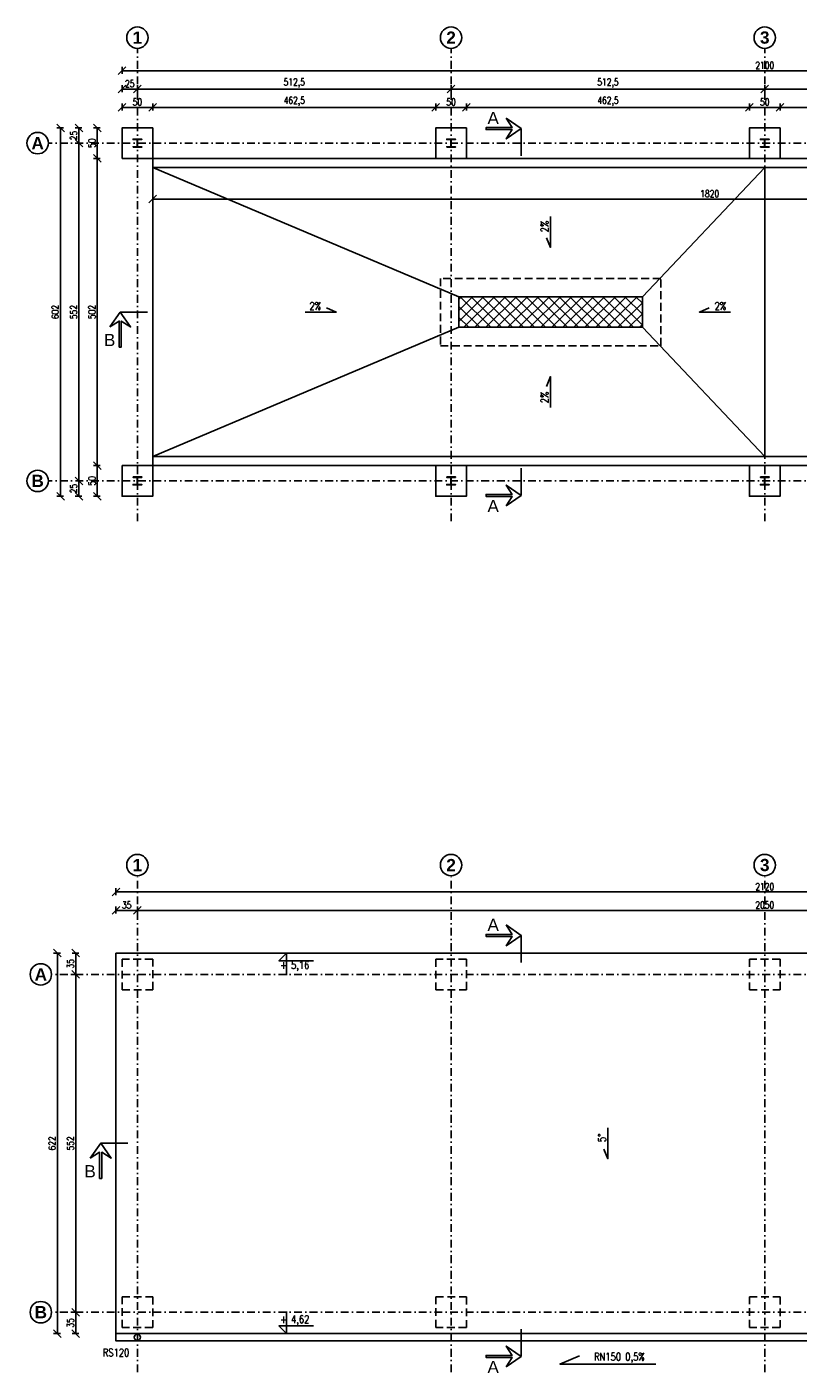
# Model space of a CAD drawing. Header units: millimetres. Extents: x -62780 to 1772512, y -757464 to -52755.
# Tile 31 of 65: x 1709060 to 1710320, y -561100 to -558900. Entities that reach past the tile are written whole.
import ezdxf

# ---------------------------------------------------------------- set-up
doc = ezdxf.new("R2010")
doc.units = ezdxf.units.MM
doc.linetypes.add('DASHDOT', pattern=[25.4, 12.7, -6.35, 0, -6.35])
doc.linetypes.add('DASHED', pattern=[19.05, 12.7, -6.35])
for name, color, linetype in [('AAA Cienka linia', 11, 'Continuous'), ('AAA L-Opis', 3, 'Continuous'), ('AAA Opis', 2, 'Continuous'), ('AAA Osie', 1, 'DASHDOT'), ('AAA Przerywana', 8, 'DASHED'), ('AAA Widok', 2, 'Continuous'), ('AAA Wymiar', 1, 'Continuous')]:
    doc.layers.add(name, color=color, linetype=linetype)
doc.styles.add('Arial B', font='arialbd.ttf')
doc.styles.get("Standard").update_dxf_attribs({"font": 'simplex.shx', "width": 0.8})
doc.dimstyles.new('1 do 50', dxfattribs={"dimscale": 5, "dimtxt": 2.25, "dimasz": 2.5, "dimexe": 1.25, "dimexo": 0.625, "dimtad": 1, "dimdec": 1, "dimrnd": 0.5, "dimtxsty": 'Standard', "dimblk": 'OBLIQUE', "dimcen": 2.5, "dimclrd": 256, "dimclre": 256, "dimclrt": 2, "dimadec": 0, "dimazin": 0, "dimtfac": 1, "dimtdec": 0, "dimtmove": 0, "dimatfit": 3, "dimldrblk": 'OBLIQUE', "dimfxl": 1, "dimfxlon": 1, "dimlwd": -1, "dimlwe": -1, "dimarcsym": 0})

# ---------------------------------------------------------------- blocks, each defined once
blk = doc.blocks.new('_OBLIQUE')
at = {"color": 0, "linetype": 'ByBlock', "lineweight": -2}
blk.add_line((-0.5, -0.5), (0.5, 0.5), dxfattribs=at)
blk = doc.blocks.new('*D137')
at = {"layer": 'AAA Wymiar'}
for p, q in [((1709215.2, -559036.9), (1709215.2, -559025.7)), ((1709215.2, -559031.9), (1709265.2, -559031.9)), ((1709265.2, -559036.9), (1709265.2, -559025.7))]:
    blk.add_line(p, q, dxfattribs=at)
at = {"layer": 'Defpoints', "color": 0, "lineweight": -3}
for p in [(1709265.2, -559031.9), (1709215.2, -559065.3), (1709265.2, -559065.3)]:
    blk.add_point(p, dxfattribs=at)
at = {"layer": 'AAA Wymiar', "xscale": 12.5, "yscale": 12.5, "zscale": 12.5, "rotation": 180}
blk.add_blockref('_OBLIQUE', (1709215.2, -559031.9), dxfattribs=at)
at = {"layer": 'AAA Wymiar', "xscale": 12.5, "yscale": 12.5, "zscale": 12.5}
blk.add_blockref('_OBLIQUE', (1709265.2, -559031.9), dxfattribs=at)
at = {"layer": 'AAA Wymiar', "color": 2, "lineweight": -3, "insert": (1709240.2, -559023.2), "char_height": 11.25, "attachment_point": 5}
blk.add_mtext('50', dxfattribs=at)
blk = doc.blocks.new('*D138')
at = {"layer": 'AAA Wymiar'}
for p, q in [((1709265.2, -559036.9), (1709265.2, -559025.7)), ((1709265.2, -559031.9), (1709727.7, -559031.9)), ((1709727.7, -559036.9), (1709727.7, -559025.7))]:
    blk.add_line(p, q, dxfattribs=at)
at = {"layer": 'Defpoints', "color": 0, "lineweight": -3}
for p in [(1709727.7, -559031.9), (1709265.2, -559065.3), (1709727.7, -559065.3)]:
    blk.add_point(p, dxfattribs=at)
at = {"layer": 'AAA Wymiar', "xscale": 12.5, "yscale": 12.5, "zscale": 12.5, "rotation": 180}
blk.add_blockref('_OBLIQUE', (1709265.2, -559031.9), dxfattribs=at)
at = {"layer": 'AAA Wymiar', "xscale": 12.5, "yscale": 12.5, "zscale": 12.5}
blk.add_blockref('_OBLIQUE', (1709727.7, -559031.9), dxfattribs=at)
at = {"layer": 'AAA Wymiar', "color": 2, "lineweight": -3, "insert": (1709496.5, -559022.1), "char_height": 11.25, "attachment_point": 5}
blk.add_mtext('462,5', dxfattribs=at)
blk = doc.blocks.new('*D139')
at = {"layer": 'AAA Wymiar'}
for p, q in [((1709727.7, -559036.9), (1709727.7, -559025.7)), ((1709727.7, -559031.9), (1709777.7, -559031.9)), ((1709777.7, -559036.9), (1709777.7, -559025.7))]:
    blk.add_line(p, q, dxfattribs=at)
at = {"layer": 'Defpoints', "color": 0, "lineweight": -3}
for p in [(1709777.7, -559031.9), (1709727.7, -559065.3), (1709777.7, -559065.3)]:
    blk.add_point(p, dxfattribs=at)
at = {"layer": 'AAA Wymiar', "xscale": 12.5, "yscale": 12.5, "zscale": 12.5, "rotation": 180}
blk.add_blockref('_OBLIQUE', (1709727.7, -559031.9), dxfattribs=at)
at = {"layer": 'AAA Wymiar', "xscale": 12.5, "yscale": 12.5, "zscale": 12.5}
blk.add_blockref('_OBLIQUE', (1709777.7, -559031.9), dxfattribs=at)
at = {"layer": 'AAA Wymiar', "color": 2, "lineweight": -3, "insert": (1709752.7, -559023.2), "char_height": 11.25, "attachment_point": 5}
blk.add_mtext('50', dxfattribs=at)
blk = doc.blocks.new('*D140')
at = {"layer": 'AAA Wymiar'}
for p, q in [((1709777.7, -559036.9), (1709777.7, -559025.7)), ((1709777.7, -559031.9), (1710240.2, -559031.9)), ((1710240.2, -559036.9), (1710240.2, -559025.7))]:
    blk.add_line(p, q, dxfattribs=at)
at = {"layer": 'Defpoints', "color": 0, "lineweight": -3}
for p in [(1710240.2, -559031.9), (1709777.7, -559065.3), (1710240.2, -559065.3)]:
    blk.add_point(p, dxfattribs=at)
at = {"layer": 'AAA Wymiar', "xscale": 12.5, "yscale": 12.5, "zscale": 12.5, "rotation": 180}
blk.add_blockref('_OBLIQUE', (1709777.7, -559031.9), dxfattribs=at)
at = {"layer": 'AAA Wymiar', "xscale": 12.5, "yscale": 12.5, "zscale": 12.5}
blk.add_blockref('_OBLIQUE', (1710240.2, -559031.9), dxfattribs=at)
at = {"layer": 'AAA Wymiar', "color": 2, "lineweight": -3, "insert": (1710009, -559022.1), "char_height": 11.25, "attachment_point": 5}
blk.add_mtext('462,5', dxfattribs=at)
blk = doc.blocks.new('*D141')
at = {"layer": 'AAA Wymiar'}
for p, q in [((1710240.2, -559036.9), (1710240.2, -559025.7)), ((1710240.2, -559031.9), (1710290.2, -559031.9)), ((1710290.2, -559036.9), (1710290.2, -559025.7))]:
    blk.add_line(p, q, dxfattribs=at)
at = {"layer": 'Defpoints', "color": 0, "lineweight": -3}
for p in [(1710290.2, -559031.9), (1710240.2, -559065.3), (1710290.2, -559065.3)]:
    blk.add_point(p, dxfattribs=at)
at = {"layer": 'AAA Wymiar', "xscale": 12.5, "yscale": 12.5, "zscale": 12.5, "rotation": 180}
blk.add_blockref('_OBLIQUE', (1710240.2, -559031.9), dxfattribs=at)
at = {"layer": 'AAA Wymiar', "xscale": 12.5, "yscale": 12.5, "zscale": 12.5}
blk.add_blockref('_OBLIQUE', (1710290.2, -559031.9), dxfattribs=at)
at = {"layer": 'AAA Wymiar', "color": 2, "lineweight": -3, "insert": (1710265.2, -559023.2), "char_height": 11.25, "attachment_point": 5}
blk.add_mtext('50', dxfattribs=at)
blk = doc.blocks.new('*D142')
at = {"layer": 'AAA Wymiar'}
for p, q in [((1710290.2, -559036.9), (1710290.2, -559025.7)), ((1710290.2, -559031.9), (1710752.7, -559031.9)), ((1710752.7, -559036.9), (1710752.7, -559025.7))]:
    blk.add_line(p, q, dxfattribs=at)
at = {"layer": 'Defpoints', "color": 0, "lineweight": -3}
for p in [(1710752.7, -559031.9), (1710290.2, -559065.3), (1710752.7, -559065.3)]:
    blk.add_point(p, dxfattribs=at)
at = {"layer": 'AAA Wymiar', "xscale": 12.5, "yscale": 12.5, "zscale": 12.5, "rotation": 180}
blk.add_blockref('_OBLIQUE', (1710290.2, -559031.9), dxfattribs=at)
at = {"layer": 'AAA Wymiar', "xscale": 12.5, "yscale": 12.5, "zscale": 12.5}
blk.add_blockref('_OBLIQUE', (1710752.7, -559031.9), dxfattribs=at)
at = {"layer": 'AAA Wymiar', "color": 2, "lineweight": -3, "insert": (1710521.5, -559022.1), "char_height": 11.25, "attachment_point": 5}
blk.add_mtext('462,5', dxfattribs=at)
blk = doc.blocks.new('*D146')
at = {"layer": 'AAA Wymiar'}
for p, q in [((1709265.2, -559176.7), (1709265.2, -559187.9)), ((1709265.2, -559181.7), (1711085.2, -559181.7)), ((1711085.2, -559176.7), (1711085.2, -559187.9))]:
    blk.add_line(p, q, dxfattribs=at)
at = {"layer": 'Defpoints', "color": 0}
for p in [(1709265.2, -559130.3), (1711085.2, -559130.3), (1711085.2, -559181.7)]:
    blk.add_point(p, dxfattribs=at)
at = {"layer": 'AAA Wymiar', "xscale": 12.5, "yscale": 12.5, "zscale": 12.5, "rotation": 180}
blk.add_blockref('_OBLIQUE', (1709265.2, -559181.7), dxfattribs=at)
at = {"layer": 'AAA Wymiar', "xscale": 12.5, "yscale": 12.5, "zscale": 12.5}
blk.add_blockref('_OBLIQUE', (1711085.2, -559181.7), dxfattribs=at)
at = {"layer": 'AAA Wymiar', "color": 2, "lineweight": -3, "insert": (1710175.2, -559172.9), "char_height": 11.25, "attachment_point": 5}
blk.add_mtext('1820', dxfattribs=at)
blk = doc.blocks.new('*D152')
at = {"layer": 'AAA Wymiar'}
for p, q in [((1709215.2, -559006.9), (1709215.2, -558995.7)), ((1709240.2, -559006.9), (1709240.2, -558995.7)), ((1709215.2, -559001.9), (1709240.2, -559001.9))]:
    blk.add_line(p, q, dxfattribs=at)
at = {"layer": 'Defpoints', "color": 0, "lineweight": -3}
for p in [(1709240.2, -559001.9), (1709215.2, -559065.3), (1709240.2, -559065.3)]:
    blk.add_point(p, dxfattribs=at)
at = {"layer": 'AAA Wymiar', "xscale": 12.5, "yscale": 12.5, "zscale": 12.5, "rotation": 180}
blk.add_blockref('_OBLIQUE', (1709215.2, -559001.9), dxfattribs=at)
at = {"layer": 'AAA Wymiar', "xscale": 12.5, "yscale": 12.5, "zscale": 12.5}
blk.add_blockref('_OBLIQUE', (1709240.2, -559001.9), dxfattribs=at)
at = {"layer": 'AAA Wymiar', "color": 2, "lineweight": -3, "insert": (1709227.7, -558993.2), "char_height": 11.25, "attachment_point": 5}
blk.add_mtext('25', dxfattribs=at)
blk = doc.blocks.new('*D153')
at = {"layer": 'AAA Wymiar'}
for p, q in [((1709240.2, -559006.9), (1709240.2, -558995.7)), ((1709752.7, -559006.9), (1709752.7, -558995.7)), ((1709240.2, -559001.9), (1709752.7, -559001.9))]:
    blk.add_line(p, q, dxfattribs=at)
at = {"layer": 'Defpoints', "color": 0, "lineweight": -3}
for p in [(1709752.7, -559001.9), (1709240.2, -559065.3), (1709752.7, -559065.3)]:
    blk.add_point(p, dxfattribs=at)
at = {"layer": 'AAA Wymiar', "xscale": 12.5, "yscale": 12.5, "zscale": 12.5, "rotation": 180}
blk.add_blockref('_OBLIQUE', (1709240.2, -559001.9), dxfattribs=at)
at = {"layer": 'AAA Wymiar', "xscale": 12.5, "yscale": 12.5, "zscale": 12.5}
blk.add_blockref('_OBLIQUE', (1709752.7, -559001.9), dxfattribs=at)
at = {"layer": 'AAA Wymiar', "color": 2, "lineweight": -3, "insert": (1709496.5, -558992.1), "char_height": 11.25, "attachment_point": 5}
blk.add_mtext('512,5', dxfattribs=at)
blk = doc.blocks.new('*D154')
at = {"layer": 'AAA Wymiar'}
for p, q in [((1709752.7, -559006.9), (1709752.7, -558995.7)), ((1710265.2, -559006.9), (1710265.2, -558995.7)), ((1709752.7, -559001.9), (1710265.2, -559001.9))]:
    blk.add_line(p, q, dxfattribs=at)
at = {"layer": 'Defpoints', "color": 0, "lineweight": -3}
for p in [(1710265.2, -559001.9), (1709752.7, -559065.3), (1710265.2, -559065.3)]:
    blk.add_point(p, dxfattribs=at)
at = {"layer": 'AAA Wymiar', "xscale": 12.5, "yscale": 12.5, "zscale": 12.5, "rotation": 180}
blk.add_blockref('_OBLIQUE', (1709752.7, -559001.9), dxfattribs=at)
at = {"layer": 'AAA Wymiar', "xscale": 12.5, "yscale": 12.5, "zscale": 12.5}
blk.add_blockref('_OBLIQUE', (1710265.2, -559001.9), dxfattribs=at)
at = {"layer": 'AAA Wymiar', "color": 2, "lineweight": -3, "insert": (1710009, -558992.1), "char_height": 11.25, "attachment_point": 5}
blk.add_mtext('512,5', dxfattribs=at)
blk = doc.blocks.new('*D155')
at = {"layer": 'AAA Wymiar'}
for p, q in [((1710265.2, -559006.9), (1710265.2, -558995.7)), ((1710777.7, -559006.9), (1710777.7, -558995.7)), ((1710265.2, -559001.9), (1710777.7, -559001.9))]:
    blk.add_line(p, q, dxfattribs=at)
at = {"layer": 'Defpoints', "color": 0, "lineweight": -3}
for p in [(1710777.7, -559001.9), (1710265.2, -559065.3), (1710777.7, -559065.3)]:
    blk.add_point(p, dxfattribs=at)
at = {"layer": 'AAA Wymiar', "xscale": 12.5, "yscale": 12.5, "zscale": 12.5, "rotation": 180}
blk.add_blockref('_OBLIQUE', (1710265.2, -559001.9), dxfattribs=at)
at = {"layer": 'AAA Wymiar', "xscale": 12.5, "yscale": 12.5, "zscale": 12.5}
blk.add_blockref('_OBLIQUE', (1710777.7, -559001.9), dxfattribs=at)
at = {"layer": 'AAA Wymiar', "color": 2, "lineweight": -3, "insert": (1710521.5, -558992.1), "char_height": 11.25, "attachment_point": 5}
blk.add_mtext('512,5', dxfattribs=at)
blk = doc.blocks.new('*D158')
at = {"layer": 'AAA Wymiar'}
for p, q in [((1709215.2, -558976.9), (1709215.2, -558965.7)), ((1711315.2, -558971.9), (1709215.2, -558971.9)), ((1711315.2, -558976.9), (1711315.2, -558965.7))]:
    blk.add_line(p, q, dxfattribs=at)
at = {"layer": 'Defpoints', "color": 0, "lineweight": -3}
for p in [(1709215.2, -558971.9), (1709215.2, -559065.3), (1711315.2, -559065.3)]:
    blk.add_point(p, dxfattribs=at)
at = {"layer": 'AAA Wymiar', "xscale": 12.5, "yscale": 12.5, "zscale": 12.5, "rotation": 180}
blk.add_blockref('_OBLIQUE', (1709215.2, -558971.9), dxfattribs=at)
at = {"layer": 'AAA Wymiar', "xscale": 12.5, "yscale": 12.5, "zscale": 12.5}
blk.add_blockref('_OBLIQUE', (1711315.2, -558971.9), dxfattribs=at)
at = {"layer": 'AAA Wymiar', "color": 2, "lineweight": -3, "insert": (1710265.2, -558963.2), "char_height": 11.25, "attachment_point": 5}
blk.add_mtext('2100', dxfattribs=at)
blk = doc.blocks.new('*D159')
at = {"layer": 'AAA Wymiar'}
for p, q in [((1709179.6, -559065.3), (1709168.4, -559065.3)), ((1709174.6, -559065.3), (1709174.6, -559115.3)), ((1709179.6, -559115.3), (1709168.4, -559115.3))]:
    blk.add_line(p, q, dxfattribs=at)
at = {"layer": 'Defpoints', "color": 0, "lineweight": -3}
for p in [(1709215.2, -559065.3), (1709174.6, -559115.3), (1709215.2, -559115.3)]:
    blk.add_point(p, dxfattribs=at)
at = {"layer": 'AAA Wymiar', "xscale": 12.5, "yscale": 12.5, "zscale": 12.5}
for p, rotation in [((1709174.6, -559065.3), 90), ((1709174.6, -559115.3), 270)]:
    blk.add_blockref('_OBLIQUE', p, dxfattribs=dict(at, rotation=rotation))
at = {"layer": 'AAA Wymiar', "color": 2, "lineweight": -3, "insert": (1709165.9, -559090.3), "char_height": 11.25, "attachment_point": 5, "rotation": 90}
blk.add_mtext('50', dxfattribs=at)
blk = doc.blocks.new('*D160')
at = {"layer": 'AAA Wymiar'}
for p, q in [((1709179.6, -559115.3), (1709168.4, -559115.3)), ((1709174.6, -559115.3), (1709174.6, -559617.3)), ((1709179.6, -559617.3), (1709168.4, -559617.3))]:
    blk.add_line(p, q, dxfattribs=at)
at = {"layer": 'Defpoints', "color": 0, "lineweight": -3}
for p in [(1709215.2, -559115.3), (1709174.6, -559617.3), (1709215.2, -559617.3)]:
    blk.add_point(p, dxfattribs=at)
at = {"layer": 'AAA Wymiar', "xscale": 12.5, "yscale": 12.5, "zscale": 12.5}
for p, rotation in [((1709174.6, -559115.3), 90), ((1709174.6, -559617.3), 270)]:
    blk.add_blockref('_OBLIQUE', p, dxfattribs=dict(at, rotation=rotation))
at = {"layer": 'AAA Wymiar', "color": 2, "lineweight": -3, "insert": (1709165.9, -559366.3), "char_height": 11.25, "attachment_point": 5, "rotation": 90}
blk.add_mtext('502', dxfattribs=at)
blk = doc.blocks.new('*D161')
at = {"layer": 'AAA Wymiar'}
for p, q in [((1709179.6, -559617.3), (1709168.4, -559617.3)), ((1709174.6, -559617.3), (1709174.6, -559667.3)), ((1709179.6, -559667.3), (1709168.4, -559667.3))]:
    blk.add_line(p, q, dxfattribs=at)
at = {"layer": 'Defpoints', "color": 0, "lineweight": -3}
for p in [(1709215.2, -559617.3), (1709174.6, -559667.3), (1709215.2, -559667.3)]:
    blk.add_point(p, dxfattribs=at)
at = {"layer": 'AAA Wymiar', "xscale": 12.5, "yscale": 12.5, "zscale": 12.5}
for p, rotation in [((1709174.6, -559617.3), 90), ((1709174.6, -559667.3), 270)]:
    blk.add_blockref('_OBLIQUE', p, dxfattribs=dict(at, rotation=rotation))
at = {"layer": 'AAA Wymiar', "color": 2, "lineweight": -3, "insert": (1709165.9, -559642.3), "char_height": 11.25, "attachment_point": 5, "rotation": 90}
blk.add_mtext('50', dxfattribs=at)
blk = doc.blocks.new('*D162')
at = {"layer": 'AAA Wymiar'}
for p, q in [((1709149.6, -559065.3), (1709138.4, -559065.3)), ((1709144.6, -559065.3), (1709144.6, -559090.3)), ((1709149.6, -559090.3), (1709138.4, -559090.3))]:
    blk.add_line(p, q, dxfattribs=at)
at = {"layer": 'Defpoints', "color": 0, "lineweight": -3}
for p in [(1709215.2, -559065.3), (1709144.6, -559090.3), (1709215.2, -559090.3)]:
    blk.add_point(p, dxfattribs=at)
at = {"layer": 'AAA Wymiar', "xscale": 12.5, "yscale": 12.5, "zscale": 12.5}
for p, rotation in [((1709144.6, -559065.3), 90), ((1709144.6, -559090.3), 270)]:
    blk.add_blockref('_OBLIQUE', p, dxfattribs=dict(at, rotation=rotation))
at = {"layer": 'AAA Wymiar', "color": 2, "lineweight": -3, "insert": (1709135.9, -559077.8), "char_height": 11.25, "attachment_point": 5, "rotation": 90}
blk.add_mtext('25', dxfattribs=at)
blk = doc.blocks.new('*D163')
at = {"layer": 'AAA Wymiar'}
for p, q in [((1709149.6, -559090.3), (1709138.4, -559090.3)), ((1709144.6, -559090.3), (1709144.6, -559642.3)), ((1709139.6, -559642.3), (1709150.9, -559642.3))]:
    blk.add_line(p, q, dxfattribs=at)
at = {"layer": 'Defpoints', "color": 0, "lineweight": -3}
for p in [(1709215.2, -559090.3), (1709094.7, -559642.3), (1709144.6, -559642.3)]:
    blk.add_point(p, dxfattribs=at)
at = {"layer": 'AAA Wymiar', "xscale": 12.5, "yscale": 12.5, "zscale": 12.5}
for p, rotation in [((1709144.6, -559090.3), 90), ((1709144.6, -559642.3), 270)]:
    blk.add_blockref('_OBLIQUE', p, dxfattribs=dict(at, rotation=rotation))
at = {"layer": 'AAA Wymiar', "color": 2, "lineweight": -3, "insert": (1709135.9, -559366.3), "char_height": 11.25, "attachment_point": 5, "rotation": 90}
blk.add_mtext('552', dxfattribs=at)
blk = doc.blocks.new('*D164')
at = {"layer": 'AAA Wymiar'}
for p, q in [((1709139.6, -559642.3), (1709150.9, -559642.3)), ((1709144.6, -559642.3), (1709144.6, -559667.3)), ((1709149.6, -559667.3), (1709138.4, -559667.3))]:
    blk.add_line(p, q, dxfattribs=at)
at = {"layer": 'Defpoints', "color": 0, "lineweight": -3}
for p in [(1709094.7, -559642.3), (1709144.6, -559667.3), (1709215.2, -559667.3)]:
    blk.add_point(p, dxfattribs=at)
at = {"layer": 'AAA Wymiar', "xscale": 12.5, "yscale": 12.5, "zscale": 12.5}
for p, rotation in [((1709144.6, -559642.3), 90), ((1709144.6, -559667.3), 270)]:
    blk.add_blockref('_OBLIQUE', p, dxfattribs=dict(at, rotation=rotation))
at = {"layer": 'AAA Wymiar', "color": 2, "lineweight": -3, "insert": (1709135.9, -559654.8), "char_height": 11.25, "attachment_point": 5, "rotation": 90}
blk.add_mtext('25', dxfattribs=at)
blk = doc.blocks.new('*D165')
at = {"layer": 'AAA Wymiar'}
for p, q in [((1709119.6, -559065.3), (1709108.4, -559065.3)), ((1709114.6, -559667.3), (1709114.6, -559065.3)), ((1709119.6, -559667.3), (1709108.4, -559667.3))]:
    blk.add_line(p, q, dxfattribs=at)
at = {"layer": 'Defpoints', "color": 0, "lineweight": -3}
for p in [(1709114.6, -559065.3), (1709215.2, -559065.3), (1709215.2, -559667.3)]:
    blk.add_point(p, dxfattribs=at)
at = {"layer": 'AAA Wymiar', "xscale": 12.5, "yscale": 12.5, "zscale": 12.5}
for p, rotation in [((1709114.6, -559065.3), 90), ((1709114.6, -559667.3), 270)]:
    blk.add_blockref('_OBLIQUE', p, dxfattribs=dict(at, rotation=rotation))
at = {"layer": 'AAA Wymiar', "color": 2, "lineweight": -3, "insert": (1709105.9, -559366.3), "char_height": 11.25, "attachment_point": 5, "rotation": 90}
blk.add_mtext('602', dxfattribs=at)
blk = doc.blocks.new('*D166')
at = {"layer": 'AAA Wymiar'}
for p, q in [((1709205.2, -560349.2), (1709205.2, -560337.9)), ((1709240.2, -560349.2), (1709240.2, -560337.9)), ((1709205.2, -560344.2), (1709240.2, -560344.2))]:
    blk.add_line(p, q, dxfattribs=at)
at = {"layer": 'Defpoints', "color": 0, "lineweight": -3}
for p in [(1709240.2, -560344.2), (1709205.2, -560414), (1709240.2, -560424)]:
    blk.add_point(p, dxfattribs=at)
at = {"layer": 'AAA Wymiar', "xscale": 12.5, "yscale": 12.5, "zscale": 12.5, "rotation": 180}
blk.add_blockref('_OBLIQUE', (1709205.2, -560344.2), dxfattribs=at)
at = {"layer": 'AAA Wymiar', "xscale": 12.5, "yscale": 12.5, "zscale": 12.5}
blk.add_blockref('_OBLIQUE', (1709240.2, -560344.2), dxfattribs=at)
at = {"layer": 'AAA Wymiar', "color": 2, "lineweight": -3, "insert": (1709222.7, -560335.4), "char_height": 11.25, "attachment_point": 5}
blk.add_mtext('35', dxfattribs=at)
blk = doc.blocks.new('*D167')
at = {"layer": 'AAA Wymiar'}
for p, q in [((1709240.2, -560349.2), (1709240.2, -560337.9)), ((1711290.2, -560349.2), (1711290.2, -560337.9)), ((1709240.2, -560344.2), (1711290.2, -560344.2))]:
    blk.add_line(p, q, dxfattribs=at)
at = {"layer": 'Defpoints', "color": 0, "lineweight": -3}
for p in [(1711290.2, -560344.2), (1709240.2, -560424), (1711290.2, -560424)]:
    blk.add_point(p, dxfattribs=at)
at = {"layer": 'AAA Wymiar', "xscale": 12.5, "yscale": 12.5, "zscale": 12.5, "rotation": 180}
blk.add_blockref('_OBLIQUE', (1709240.2, -560344.2), dxfattribs=at)
at = {"layer": 'AAA Wymiar', "xscale": 12.5, "yscale": 12.5, "zscale": 12.5}
blk.add_blockref('_OBLIQUE', (1711290.2, -560344.2), dxfattribs=at)
at = {"layer": 'AAA Wymiar', "color": 2, "lineweight": -3, "insert": (1710265.2, -560335.4), "char_height": 11.25, "attachment_point": 5}
blk.add_mtext('2050', dxfattribs=at)
blk = doc.blocks.new('*D169')
at = {"layer": 'AAA Wymiar'}
for p, q in [((1709205.2, -560319.2), (1709205.2, -560307.9)), ((1711325.2, -560314.2), (1709205.2, -560314.2)), ((1711325.2, -560319.2), (1711325.2, -560307.9))]:
    blk.add_line(p, q, dxfattribs=at)
at = {"layer": 'Defpoints', "color": 0, "lineweight": -3}
for p in [(1709205.2, -560314.2), (1709205.2, -560414), (1711325.2, -560414)]:
    blk.add_point(p, dxfattribs=at)
at = {"layer": 'AAA Wymiar', "xscale": 12.5, "yscale": 12.5, "zscale": 12.5, "rotation": 180}
blk.add_blockref('_OBLIQUE', (1709205.2, -560314.2), dxfattribs=at)
at = {"layer": 'AAA Wymiar', "xscale": 12.5, "yscale": 12.5, "zscale": 12.5}
blk.add_blockref('_OBLIQUE', (1711325.2, -560314.2), dxfattribs=at)
at = {"layer": 'AAA Wymiar', "color": 2, "lineweight": -3, "insert": (1710265.2, -560305.4), "char_height": 11.25, "attachment_point": 5}
blk.add_mtext('2120', dxfattribs=at)
blk = doc.blocks.new('*D170')
at = {"layer": 'AAA Wymiar'}
for p, q in [((1709144.6, -560414), (1709133.4, -560414)), ((1709139.6, -560414), (1709139.6, -560449)), ((1709144.6, -560449), (1709133.4, -560449))]:
    blk.add_line(p, q, dxfattribs=at)
at = {"layer": 'Defpoints', "color": 0, "lineweight": -3}
for p in [(1709205.2, -560414), (1709139.6, -560449), (1709240.2, -560449)]:
    blk.add_point(p, dxfattribs=at)
at = {"layer": 'AAA Wymiar', "xscale": 12.5, "yscale": 12.5, "zscale": 12.5}
for p, rotation in [((1709139.6, -560414), 90), ((1709139.6, -560449), 270)]:
    blk.add_blockref('_OBLIQUE', p, dxfattribs=dict(at, rotation=rotation))
at = {"layer": 'AAA Wymiar', "color": 2, "lineweight": -3, "insert": (1709130.9, -560431.5), "char_height": 11.25, "attachment_point": 5, "rotation": 90}
blk.add_mtext('35', dxfattribs=at)
blk = doc.blocks.new('*D171')
at = {"layer": 'AAA Wymiar'}
for p, q in [((1709144.6, -560449), (1709133.4, -560449)), ((1709139.6, -560449), (1709139.6, -561001)), ((1709144.6, -561001), (1709133.4, -561001))]:
    blk.add_line(p, q, dxfattribs=at)
at = {"layer": 'Defpoints', "color": 0, "lineweight": -3}
for p in [(1709240.2, -560449), (1709139.6, -561001), (1709215.2, -561001)]:
    blk.add_point(p, dxfattribs=at)
at = {"layer": 'AAA Wymiar', "xscale": 12.5, "yscale": 12.5, "zscale": 12.5}
for p, rotation in [((1709139.6, -560449), 90), ((1709139.6, -561001), 270)]:
    blk.add_blockref('_OBLIQUE', p, dxfattribs=dict(at, rotation=rotation))
at = {"layer": 'AAA Wymiar', "color": 2, "lineweight": -3, "insert": (1709130.9, -560725), "char_height": 11.25, "attachment_point": 5, "rotation": 90}
blk.add_mtext('552', dxfattribs=at)
blk = doc.blocks.new('*D172')
at = {"layer": 'AAA Wymiar'}
for p, q in [((1709144.6, -561001), (1709133.4, -561001)), ((1709139.6, -561001), (1709139.6, -561036)), ((1709144.6, -561036), (1709133.4, -561036))]:
    blk.add_line(p, q, dxfattribs=at)
at = {"layer": 'Defpoints', "color": 0, "lineweight": -3}
for p in [(1709215.2, -561001), (1709139.6, -561036), (1709205.2, -561036)]:
    blk.add_point(p, dxfattribs=at)
at = {"layer": 'AAA Wymiar', "xscale": 12.5, "yscale": 12.5, "zscale": 12.5}
for p, rotation in [((1709139.6, -561001), 90), ((1709139.6, -561036), 270)]:
    blk.add_blockref('_OBLIQUE', p, dxfattribs=dict(at, rotation=rotation))
at = {"layer": 'AAA Wymiar', "color": 2, "lineweight": -3, "insert": (1709130.9, -561018.5), "char_height": 11.25, "attachment_point": 5, "rotation": 90}
blk.add_mtext('35', dxfattribs=at)
blk = doc.blocks.new('*D173')
at = {"layer": 'AAA Wymiar'}
for p, q in [((1709114.6, -560414), (1709103.4, -560414)), ((1709109.6, -561036), (1709109.6, -560414)), ((1709114.6, -561036), (1709103.4, -561036))]:
    blk.add_line(p, q, dxfattribs=at)
at = {"layer": 'Defpoints', "color": 0, "lineweight": -3}
for p in [(1709109.6, -560414), (1709205.2, -560414), (1709205.2, -561036)]:
    blk.add_point(p, dxfattribs=at)
at = {"layer": 'AAA Wymiar', "xscale": 12.5, "yscale": 12.5, "zscale": 12.5}
for p, rotation in [((1709109.6, -560414), 90), ((1709109.6, -561036), 270)]:
    blk.add_blockref('_OBLIQUE', p, dxfattribs=dict(at, rotation=rotation))
at = {"layer": 'AAA Wymiar', "color": 2, "lineweight": -3, "insert": (1709100.9, -560725), "char_height": 11.25, "attachment_point": 5, "rotation": 90}
blk.add_mtext('622', dxfattribs=at)

msp = doc.modelspace()

# ---------------------------------------------------------------- hatches: boundary and pattern name
at = {"layer": 'AAA Cienka linia', "lineweight": -2}
h = msp.add_hatch(dxfattribs=at)
h.set_pattern_fill('ANSI37', color=8, scale=4, angle=270, style=0)
h.set_pattern_definition([(315, (2265870.856, 1153830.022), (8.98025612, 8.98025612), []), (45, (2265870.856, 1153830.022), (-8.98025612, 8.98025612), [])])
h.paths.add_polyline_path([(1709765.2005, -559341.2919), (1709765.2005, -559391.2919), (1710065.2005, -559391.2919), (1710065.2005, -559341.2919)])

# ---------------------------------------------------------------- linework, layer by layer
at = {"layer": 'AAA Cienka linia', "lineweight": -3}
for points in [[(1709215.2005, -559115.2919), (1709265.2005, -559115.2919), (1709265.2005, -559065.2919), (1709215.2005, -559065.2919)], [(1709727.7005, -559115.2919), (1709777.7005, -559115.2919), (1709777.7005, -559065.2919), (1709727.7005, -559065.2919)], [(1710240.2005, -559115.2919), (1710290.2005, -559115.2919), (1710290.2005, -559065.2919), (1710240.2005, -559065.2919)], [(1709265.2005, -559115.2919), (1709265.2005, -559130.2919), (1711265.2005, -559130.2919), (1711265.2005, -559602.2919), (1709265.2005, -559602.2919), (1709265.2005, -559617.2919), (1711280.2005, -559617.2919), (1711280.2005, -559115.2919)], [(1709265.2005, -559130.2919), (1709265.2005, -559602.2919), (1711265.2005, -559602.2919), (1711265.2005, -559130.2919)], [(1709765.2005, -559341.2919), (1709765.2005, -559391.2919), (1710065.2005, -559391.2919), (1710065.2005, -559341.2919)], [(1709215.2005, -559617.2919), (1709265.2005, -559617.2919), (1709265.2005, -559667.2919), (1709215.2005, -559667.2919)], [(1709727.7005, -559617.2919), (1709777.7005, -559617.2919), (1709777.7005, -559667.2919), (1709727.7005, -559667.2919)], [(1710240.2005, -559617.2919), (1710290.2005, -559617.2919), (1710290.2005, -559667.2919), (1710240.2005, -559667.2919)]]:
    msp.add_lwpolyline(points, close=True, dxfattribs=at)
for points in [[(1709233.2005, -559096.9419), (1709247.2005, -559096.9419), (1709247.2005, -559096.0919), (1709241.6755, -559096.0919, -0.414213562), (1709240.4755, -559094.8919), (1709240.4755, -559085.6919, -0.414213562), (1709241.6755, -559084.4919), (1709247.2005, -559084.4919), (1709247.2005, -559083.6419), (1709233.2005, -559083.6419), (1709233.2005, -559084.4919), (1709238.7255, -559084.4919, -0.414213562), (1709239.9255, -559085.6919), (1709239.9255, -559094.8919, -0.414213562), (1709238.7255, -559096.0919), (1709233.2005, -559096.0919)], [(1709745.7005, -559096.9419), (1709759.7005, -559096.9419), (1709759.7005, -559096.0919), (1709754.1755, -559096.0919, -0.414213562), (1709752.9755, -559094.8919), (1709752.9755, -559085.6919, -0.414213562), (1709754.1755, -559084.4919), (1709759.7005, -559084.4919), (1709759.7005, -559083.6419), (1709745.7005, -559083.6419), (1709745.7005, -559084.4919), (1709751.2255, -559084.4919, -0.414213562), (1709752.4255, -559085.6919), (1709752.4255, -559094.8919, -0.414213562), (1709751.2255, -559096.0919), (1709745.7005, -559096.0919)], [(1710258.2005, -559096.9419), (1710272.2005, -559096.9419), (1710272.2005, -559096.0919), (1710266.6755, -559096.0919, -0.414213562), (1710265.4755, -559094.8919), (1710265.4755, -559085.6919, -0.414213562), (1710266.6755, -559084.4919), (1710272.2005, -559084.4919), (1710272.2005, -559083.6419), (1710258.2005, -559083.6419), (1710258.2005, -559084.4919), (1710263.7255, -559084.4919, -0.414213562), (1710264.9255, -559085.6919), (1710264.9255, -559094.8919, -0.414213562), (1710263.7255, -559096.0919), (1710258.2005, -559096.0919)], [(1709233.2005, -559635.6419), (1709247.2005, -559635.6419), (1709247.2005, -559636.4919), (1709241.6755, -559636.4919, 0.414213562), (1709240.4755, -559637.6919), (1709240.4755, -559646.8919, 0.414213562), (1709241.6755, -559648.0919), (1709247.2005, -559648.0919), (1709247.2005, -559648.9419), (1709233.2005, -559648.9419), (1709233.2005, -559648.0919), (1709238.7255, -559648.0919, 0.414213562), (1709239.9255, -559646.8919), (1709239.9255, -559637.6919, 0.414213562), (1709238.7255, -559636.4919), (1709233.2005, -559636.4919)], [(1709745.7005, -559635.6419), (1709759.7005, -559635.6419), (1709759.7005, -559636.4919), (1709754.1755, -559636.4919, 0.414213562), (1709752.9755, -559637.6919), (1709752.9755, -559646.8919, 0.414213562), (1709754.1755, -559648.0919), (1709759.7005, -559648.0919), (1709759.7005, -559648.9419), (1709745.7005, -559648.9419), (1709745.7005, -559648.0919), (1709751.2255, -559648.0919, 0.414213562), (1709752.4255, -559646.8919), (1709752.4255, -559637.6919, 0.414213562), (1709751.2255, -559636.4919), (1709745.7005, -559636.4919)], [(1710258.2005, -559635.6419), (1710272.2005, -559635.6419), (1710272.2005, -559636.4919), (1710266.6755, -559636.4919, 0.414213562), (1710265.4755, -559637.6919), (1710265.4755, -559646.8919, 0.414213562), (1710266.6755, -559648.0919), (1710272.2005, -559648.0919), (1710272.2005, -559648.9419), (1710258.2005, -559648.9419), (1710258.2005, -559648.0919), (1710263.7255, -559648.0919, 0.414213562), (1710264.9255, -559646.8919), (1710264.9255, -559637.6919, 0.414213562), (1710263.7255, -559636.4919), (1710258.2005, -559636.4919)]]:
    msp.add_lwpolyline(points, format="xyb", close=True, dxfattribs=at)
for points in [[(1709765.2005, -559341.2919), (1709265.2005, -559130.2919)], [(1710265.2005, -559130.2919), (1710065.2005, -559341.2919)], [(1710265.2005, -559130.2919), (1710265.2005, -559602.2919)], [(1709765.2005, -559391.2919), (1709265.2005, -559602.2919)], [(1710065.2005, -559391.2919), (1710265.2005, -559602.2919)]]:
    msp.add_lwpolyline(points, dxfattribs=at)
at = {"layer": 'AAA Cienka linia'}
msp.add_lwpolyline([(1711325.2005, -561035.9762), (1709205.2005, -561035.9762), (1709205.2005, -561047.9762), (1711325.2005, -561047.9762)], close=True, dxfattribs=at)
msp.add_circle((1709240.2005, -561041.9762), 5, dxfattribs=at)
at = {"layer": 'AAA L-Opis'}
for p, q in [((1709867.1588, -559066.4732), (1709867.1588, -559111.0358)), ((1709212.2227, -559366.2919), (1709256.7853, -559366.2919)), ((1709867.1588, -559666.1105), (1709867.1588, -559621.5479)), ((1709867.1588, -560385.1199), (1709867.1588, -560429.6825)), ((1709520.57, -560413.9762), (1709465.7835, -560413.9762)), ((1709180.2295, -560724.9762), (1709224.7921, -560724.9762)), ((1709520.57, -561035.9762), (1709465.7835, -561035.9762)), ((1709867.1588, -561073.2151), (1709867.1588, -561028.6525))]:
    msp.add_line(p, q, dxfattribs=at)
for points in [[(1709842.8391, -559049.5021), (1709867.1588, -559066.4732), (1709842.8391, -559083.4443), (1709852.442, -559068.158), (1709809.8517, -559068.158), (1709809.8517, -559064.7884), (1709852.442, -559064.7884)], [(1709195.2516, -559390.6115), (1709212.2227, -559366.2919), (1709229.1938, -559390.6115), (1709213.9075, -559381.0086), (1709213.9075, -559423.5989), (1709210.5379, -559423.5989), (1709210.5379, -559381.0086)], [(1709842.8391, -559683.0816), (1709867.1588, -559666.1105), (1709842.8391, -559649.1395), (1709852.442, -559664.4257), (1709809.8517, -559664.4257), (1709809.8517, -559667.7953), (1709852.442, -559667.7953)], [(1709842.8391, -560368.1488), (1709867.1588, -560385.1199), (1709842.8391, -560402.091), (1709852.442, -560386.8047), (1709809.8517, -560386.8047), (1709809.8517, -560383.4351), (1709852.442, -560383.4351)], [(1709163.2584, -560749.2959), (1709180.2295, -560724.9762), (1709197.2006, -560749.2959), (1709181.9143, -560739.693), (1709181.9143, -560782.2833), (1709178.5447, -560782.2833), (1709178.5447, -560739.693)], [(1709842.8391, -561090.1862), (1709867.1588, -561073.2151), (1709842.8391, -561056.244), (1709852.442, -561071.5303), (1709809.8517, -561071.5303), (1709809.8517, -561074.8999), (1709852.442, -561074.8999)]]:
    msp.add_lwpolyline(points, close=True, dxfattribs=at)
for points in [[(1709915.2005, -559210.1349), (1709915.2005, -559260.8325), (1709908.4283, -559244.7852)], [(1709514.3288, -559366.2919), (1709565.0264, -559366.2919), (1709548.9791, -559359.5196)], [(1710209.1381, -559366.2919), (1710158.4405, -559366.2919), (1710174.4878, -559359.5196)], [(1709915.2005, -559522.4488), (1709915.2005, -559471.7513), (1709908.4283, -559487.7985)], [(1709528.1519, -560426.4762), (1709471.4413, -560426.4762), (1709483.9413, -560413.9762), (1709483.9413, -560450.3287)], [(1710008.9505, -560699.6275), (1710008.9505, -560750.325), (1710002.1783, -560734.2778)], [(1709528.1519, -561023.4762), (1709471.4413, -561023.4762), (1709483.9413, -561035.9762), (1709483.9413, -560999.6238)], [(1710087.4201, -561085.7847), (1709930.4809, -561085.7847), (1709962.5754, -561072.2402)]]:
    msp.add_lwpolyline(points, dxfattribs=at)
for centre in [(1709240.2005, -558917.8244), (1709752.7005, -558917.8244), (1710265.2005, -558917.8244), (1709077.2427, -559090.2919), (1709077.2427, -559642.2919), (1709240.2005, -560270.2566), (1709752.7005, -560270.2566), (1710265.2005, -560270.2566), (1709082.4435, -560448.9762), (1709082.4435, -561000.9762)]:
    msp.add_circle(centre, 17.5, dxfattribs=at)
at = {"layer": 'AAA Osie'}
for points in [[(1709240.2005, -559708.0639), (1709240.2005, -558935.3244)], [(1709752.7005, -559708.0639), (1709752.7005, -558935.3244)], [(1710265.2005, -559708.0639), (1710265.2005, -558935.3244)], [(1711344.818, -559090.2919), (1709094.7427, -559090.2919)], [(1711344.818, -559642.2919), (1709094.7427, -559642.2919)], [(1709240.2005, -561099.2546), (1709240.2005, -560287.7566)], [(1709752.7005, -561099.2546), (1709752.7005, -560287.7566)], [(1710265.2005, -561099.2546), (1710265.2005, -560287.7566)], [(1711344.818, -560448.9762), (1709099.9435, -560448.9762)], [(1711344.818, -561000.9762), (1709099.9435, -561000.9762)]]:
    msp.add_lwpolyline(points, dxfattribs=at)
at = {"layer": 'AAA Przerywana', "lineweight": -3}
for points in [[(1709735.2005, -559311.2919), (1709735.2005, -559421.2919), (1710095.2005, -559421.2919), (1710095.2005, -559311.2919)], [(1709215.2005, -560473.9762), (1709265.2005, -560473.9762), (1709265.2005, -560423.9762), (1709215.2005, -560423.9762)], [(1709727.7005, -560473.9762), (1709777.7005, -560473.9762), (1709777.7005, -560423.9762), (1709727.7005, -560423.9762)], [(1710240.2005, -560473.9762), (1710290.2005, -560473.9762), (1710290.2005, -560423.9762), (1710240.2005, -560423.9762)], [(1709215.2005, -560975.9762), (1709265.2005, -560975.9762), (1709265.2005, -561025.9762), (1709215.2005, -561025.9762)], [(1709727.7005, -560975.9762), (1709777.7005, -560975.9762), (1709777.7005, -561025.9762), (1709727.7005, -561025.9762)], [(1710240.2005, -560975.9762), (1710290.2005, -560975.9762), (1710290.2005, -561025.9762), (1710240.2005, -561025.9762)]]:
    msp.add_lwpolyline(points, close=True, dxfattribs=at)
at = {"layer": 'AAA Widok', "lineweight": -3}
msp.add_lwpolyline([(1709205.2005, -560413.9762), (1711325.2005, -560413.9762), (1711325.2005, -561035.9762), (1709205.2005, -561035.9762)], close=True, dxfattribs=at)

# ---------------------------------------------------------------- texts
at = {"layer": 'AAA Opis', "char_height": 20, "attachment_point": 5, "style": 'Arial B'}
for s, insert, width in [('1', (1709240.2005, -558917.8244), 44.614317), ('2', (1709752.7005, -558917.8244), 44.614317), ('3', (1710265.2005, -558917.8244), 44.614317), ('{\\fArial|b0|i0|c0|p34;A}', (1709821.4662, -559049.1898), 33.339242), ('A', (1709077.2427, -559090.2919), 44.614317), ('{\\fArial|b0|i0|c0|p34;B}', (1709194.9393, -559411.9845), 33.339242), ('B', (1709077.2427, -559642.2919), 44.614317), ('{\\fArial|b0|i0|c0|p34;A}', (1709821.4662, -559683.394), 33.339242), ('1', (1709240.2005, -560270.2566), 44.614317), ('2', (1709752.7005, -560270.2566), 44.614317), ('3', (1710265.2005, -560270.2566), 44.614317), ('{\\fArial|b0|i0|c0|p34;A}', (1709821.4662, -560367.8365), 33.339242), ('A', (1709082.4435, -560448.9762), 44.614317), ('{\\fArial|b0|i0|c0|p34;B}', (1709162.9461, -560770.6688), 33.339242), ('B', (1709082.4435, -561000.9762), 44.614317), ('{\\fArial|b0|i0|c0|p34;A}', (1709821.4662, -561090.4985), 33.339242)]:
    msp.add_mtext(s, dxfattribs=dict(at, insert=insert, width=width))
at = {"layer": 'AAA Opis', "char_height": 12.5, "width": 36.13646, "attachment_point": 5, "rotation": 90}
for s, insert in [('2%', (1709905.4244, -559226.6186)), ('2%', (1709905.4244, -559505.9651)), ('5%%D', (1709999.1744, -560716.1112))]:
    msp.add_mtext(s, dxfattribs=dict(at, insert=insert))
at = {"layer": 'AAA Opis', "char_height": 12.5}
for s, insert, width, attachment_point in [('2%', (1709530.8126, -559356.5158), 36.13646, 5), ('2%', (1710192.6543, -559356.5158), 36.13646, 5), ('+ 5,16', (1709473.1798, -560443.69), 56.59067, 7), ('+ 4,62', (1709473.1798, -561006.2625), 56.59067, 1), ('RS120', (1709205.3492, -561066.8951), 55.631322, 5), ('RN150 0,5%', (1710027.6674, -561075.6018), 103.01662, 5)]:
    msp.add_mtext(s, dxfattribs=dict(at, insert=insert, width=width, attachment_point=attachment_point))

# ---------------------------------------------------------------- dimensions: what is measured, and where the dimension line sits
at = {"layer": 'AAA Wymiar', "lineweight": -3}
for base, p1, p2, picture, middle in [((1709215.2005, -558971.9126), (1711315.2005, -559065.2919), (1709215.2005, -559065.2919), '*D158', (1710265.2005, -558963.1626)), ((1709240.2005, -559001.9126), (1709215.2005, -559065.2919), (1709240.2005, -559065.2919), '*D152', (1709227.7005, -558993.1626)), ((1709752.7005, -559001.9126), (1709240.2005, -559065.2919), (1709752.7005, -559065.2919), '*D153', (1709496.4505, -558992.0911)), ((1710265.2005, -559001.9126), (1709752.7005, -559065.2919), (1710265.2005, -559065.2919), '*D154', (1710008.9505, -558992.0911)), ((1710777.7005, -559001.9126), (1710265.2005, -559065.2919), (1710777.7005, -559065.2919), '*D155', (1710521.4505, -558992.0911)), ((1709265.2005, -559031.9126), (1709215.2005, -559065.2919), (1709265.2005, -559065.2919), '*D137', (1709240.2005, -559023.1626)), ((1709727.7005, -559031.9126), (1709265.2005, -559065.2919), (1709727.7005, -559065.2919), '*D138', (1709496.4505, -559022.0911)), ((1709777.7005, -559031.9126), (1709727.7005, -559065.2919), (1709777.7005, -559065.2919), '*D139', (1709752.7005, -559023.1626)), ((1710240.2005, -559031.9126), (1709777.7005, -559065.2919), (1710240.2005, -559065.2919), '*D140', (1710008.9505, -559022.0911)), ((1710290.2005, -559031.9126), (1710240.2005, -559065.2919), (1710290.2005, -559065.2919), '*D141', (1710265.2005, -559023.1626)), ((1710752.7005, -559031.9126), (1710290.2005, -559065.2919), (1710752.7005, -559065.2919), '*D142', (1710521.4505, -559022.0911)), ((1711085.2005, -559181.6981), (1709265.2005, -559130.2919), (1711085.2005, -559130.2919), '*D146', (1710175.2005, -559172.9481))]:
    dim = msp.add_linear_dim(base=base, p1=p1, p2=p2, dimstyle='1 do 50', dxfattribs=at)
    dim.commit()
    dim.dimension.update_dxf_attribs({"geometry": picture, "text_midpoint": middle})
for base, p1, p2, picture, middle in [((1709114.6496, -559065.2919), (1709215.2005, -559667.2919), (1709215.2005, -559065.2919), '*D165', (1709105.8996, -559366.2919)), ((1709144.6496, -559090.2919), (1709215.2005, -559065.2919), (1709215.2005, -559090.2919), '*D162', (1709135.8996, -559077.7919)), ((1709174.6496, -559115.2919), (1709215.2005, -559065.2919), (1709215.2005, -559115.2919), '*D159', (1709165.8996, -559090.2919)), ((1709144.6496, -559642.2919), (1709215.2005, -559090.2919), (1709094.7427, -559642.2919), '*D163', (1709135.8996, -559366.2919)), ((1709174.6496, -559617.2919), (1709215.2005, -559115.2919), (1709215.2005, -559617.2919), '*D160', (1709165.8996, -559366.2919)), ((1709174.6496, -559667.2919), (1709215.2005, -559617.2919), (1709215.2005, -559667.2919), '*D161', (1709165.8996, -559642.2919)), ((1709144.6496, -559667.2919), (1709094.7427, -559642.2919), (1709215.2005, -559667.2919), '*D164', (1709135.8996, -559654.7919))]:
    dim = msp.add_linear_dim(base=base, p1=p1, p2=p2, angle=90, dimstyle='1 do 50', dxfattribs=at)
    dim.commit()
    dim.dimension.update_dxf_attribs({"geometry": picture, "text_midpoint": middle})
for base, p1, p2, picture, middle in [((1709205.2005, -560314.1746), (1711325.2005, -560413.9762), (1709205.2005, -560413.9762), '*D169', (1710265.2005, -560305.4246)), ((1709240.2005, -560344.1746), (1709205.2005, -560413.9762), (1709240.2005, -560423.9762), '*D166', (1709222.7005, -560335.4246)), ((1711290.2005, -560344.1746), (1709240.2005, -560423.9762), (1711290.2005, -560423.9762), '*D167', (1710265.2005, -560335.4246))]:
    dim = msp.add_linear_dim(base=base, p1=p1, p2=p2, dimstyle='1 do 50', override={"dimblk": 'OBLIQUE'}, dxfattribs=at)
    dim.commit()
    dim.dimension.update_dxf_attribs({"geometry": picture, "text_midpoint": middle})
for base, p1, p2, picture, middle in [((1709109.6298, -560413.9762), (1709205.2005, -561035.9762), (1709205.2005, -560413.9762), '*D173', (1709100.8798, -560724.9762)), ((1709139.6298, -560448.9762), (1709205.2005, -560413.9762), (1709240.2005, -560448.9762), '*D170', (1709130.8798, -560431.4762)), ((1709139.6298, -561000.9762), (1709240.2005, -560448.9762), (1709215.2005, -561000.9762), '*D171', (1709130.8798, -560724.9762)), ((1709139.6298, -561035.9762), (1709215.2005, -561000.9762), (1709205.2005, -561035.9762), '*D172', (1709130.8798, -561018.4762))]:
    dim = msp.add_linear_dim(base=base, p1=p1, p2=p2, angle=90, dimstyle='1 do 50', override={"dimblk": 'OBLIQUE'}, dxfattribs=at)
    dim.commit()
    dim.dimension.update_dxf_attribs({"geometry": picture, "text_midpoint": middle})

doc.saveas('drawing.dxf')
